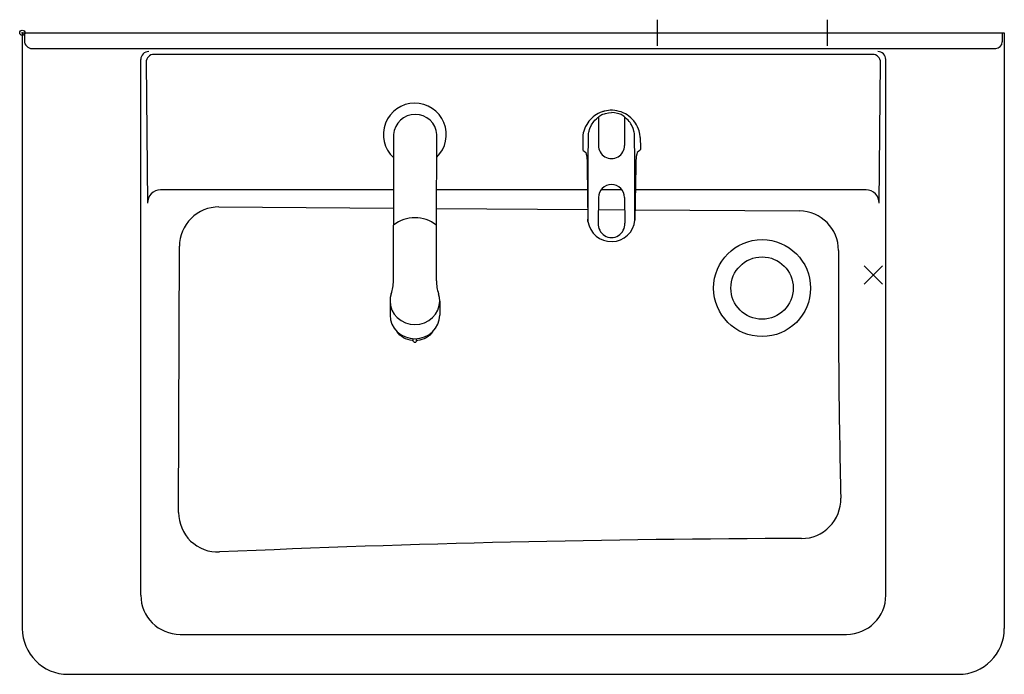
# Model space of a CAD drawing. Extents: x -2 to 750, y -490 to 10.
import ezdxf

# ---------------------------------------------------------------- set-up
doc = ezdxf.new("R2010")
doc.units = 0
doc.layers.add('A', color=7, linetype='CONTINUOUS')
doc.layers.add('PV', color=7, linetype='CONTINUOUS')

msp = doc.modelspace()

# ---------------------------------------------------------------- linework, layer by layer
at = {"layer": 'A', "linetype": 'CONTINUOUS'}
for p, q in [((485, -10), (485, 10)), ((615, -10), (615, 10)), ((475, 0), (495, 0)), ((605, 0), (625, 0)), ((642.928932, -192.071068), (657.071068, -177.928932)), ((657.071068, -192.071068), (642.928932, -177.928932))]:
    msp.add_line(p, q, dxfattribs=at)
msp.add_circle((0, 0), 2, dxfattribs=at)
at = {"layer": 'A'}
msp.add_point((0, 0), dxfattribs=at)
at = {"layer": 'PV', "linetype": 'CONTINUOUS'}
for p, q in [((0, 0), (750, 0)), ((0, 0), (0, -455)), ((1.571447, 0), (1.571447, -6.000009)), ((748.428553, 0), (748.428553, -7.000009)), ((750, 0), (750, -455)), ((7.571447, -12.000009), (743.428553, -12.000009)), ((90.499997, -429.511265), (90.499997, -20.41097)), ((94.575896, -22.553454), (95.58216, -130.093572)), ((649.424367, -16.497314), (100.575633, -16.497314)), ((654.41784, -130.093572), (655.424104, -22.553454)), ((659.500003, -429.511265), (659.500003, -20.41097)), ((443.71149, -60.137277), (443.523995, -60.191518)), ((443.898986, -60.083037), (443.71149, -60.137277)), ((444.273977, -59.974555), (443.898986, -60.083037)), ((444.461472, -59.920315), (444.273977, -59.974555)), ((444.836463, -59.811834), (444.461472, -59.920315)), ((445.023959, -59.757593), (444.836463, -59.811834)), ((446.236953, -59.529482), (445.023959, -59.757593)), ((447.767327, -59.319092), (446.236953, -59.529482)), ((449.00001, -59.211154), (447.767327, -59.319092)), ((449.509131, -59.198996), (449.00001, -59.211154)), ((450.761431, -59.220367), (449.509131, -59.198996)), ((452.488746, -59.330027), (450.761431, -59.220367)), ((453.991694, -59.579834), (452.488746, -59.330027)), ((455.879486, -60.016302), (453.991694, -59.579834)), ((457.392827, -60.467839), (455.879486, -60.016302)), ((432.737069, -67.558291), (431.827221, -68.749572)), ((433.915626, -66.18914), (432.737069, -67.558291)), ((434.884901, -65.187052), (433.915626, -66.18914)), ((435.965093, -64.264005), (434.884901, -65.187052)), ((437.382081, -63.185535), (435.965093, -64.264005)), ((436.450654, -67.857165), (437.36713, -66.868715)), ((437.36713, -66.868715), (438.60374, -65.70028)), ((438.566675, -62.385524), (437.382081, -63.185535)), ((439.818181, -61.707827), (438.566675, -62.385524)), ((438.60374, -65.70028), (439.664992, -64.822956)), ((439.664992, -64.822956), (439.868343, -64.816354)), ((441.437393, -60.946483), (439.818181, -61.707827)), ((439.868343, -64.816354), (439.976313, -64.985561)), ((439.974986, -65.177294), (439.974943, -65.207853)), ((439.974943, -65.207853), (439.974956, -86.000037)), ((439.976313, -64.985561), (439.974986, -65.177294)), ((439.994987, -64.547884), (439.976313, -64.985561)), ((439.998415, -64.511387), (439.994988, -64.547852)), ((440.005244, -64.47461), (439.998415, -64.511387)), ((440.015244, -64.437615), (440.005244, -64.47461)), ((440.028187, -64.400495), (440.015244, -64.437615)), ((440.043841, -64.363341), (440.028187, -64.400495)), ((440.061978, -64.326249), (440.043841, -64.363341)), ((440.082366, -64.289309), (440.061978, -64.326249)), ((440.104775, -64.252617), (440.082366, -64.289309)), ((440.128976, -64.216264), (440.104775, -64.252617)), ((440.154739, -64.180343), (440.128976, -64.216264)), ((440.181834, -64.144948), (440.154739, -64.180343)), ((440.210029, -64.110172), (440.181834, -64.144948)), ((440.210029, -64.110172), (441.01247, -63.436784)), ((441.01247, -63.436784), (441.933909, -62.91561)), ((442.774013, -60.40848), (441.437393, -60.946483)), ((441.933909, -62.91561), (442.68972, -62.529054)), ((442.68972, -62.529054), (443.494933, -62.188726)), ((442.961508, -60.35424), (442.774013, -60.40848)), ((443.336499, -60.245759), (442.961508, -60.35424)), ((443.523995, -60.191518), (443.336499, -60.245759)), ((443.494933, -62.188726), (444.522784, -61.80668)), ((444.522784, -61.80668), (445.360257, -61.53673)), ((445.360257, -61.53673), (447.660045, -61.093741)), ((447.660045, -61.093741), (450, -60.893748)), ((452.339955, -61.093741), (450, -60.893748)), ((454.639743, -61.53673), (452.339955, -61.093741)), ((455.477216, -61.80668), (454.639743, -61.53673)), ((456.505067, -62.188726), (455.477216, -61.80668)), ((457.31028, -62.529054), (456.505067, -62.188726)), ((458.066091, -62.91561), (457.31028, -62.529054)), ((458.843823, -61.072991), (457.392827, -60.467839)), ((458.98753, -63.436784), (458.066091, -62.91561)), ((460.593755, -61.933537), (458.843823, -61.072991)), ((459.822862, -64.150932), (458.98753, -63.436784)), ((459.822862, -64.150932), (459.84934, -64.185869)), ((459.84934, -64.185869), (459.874493, -64.221303)), ((459.874493, -64.221303), (459.898101, -64.257142)), ((459.898101, -64.257142), (459.919945, -64.2933)), ((459.919945, -64.2933), (459.939805, -64.329687)), ((459.939805, -64.329687), (459.957461, -64.366215)), ((459.957461, -64.366215), (459.972695, -64.402794)), ((459.972695, -64.402794), (459.985287, -64.439336)), ((459.985287, -64.439336), (459.995017, -64.475752)), ((459.995017, -64.475752), (460.001665, -64.511954)), ((460.001665, -64.511954), (460.005012, -64.547852)), ((460.005013, -64.547884), (460.023687, -64.985561)), ((460.131657, -64.816354), (460.023687, -64.985561)), ((460.023687, -64.985561), (460.025014, -65.177294)), ((460.025014, -65.177294), (460.025057, -65.207853)), ((460.025057, -65.207853), (460.025044, -86.000037)), ((460.335008, -64.822956), (460.131657, -64.816354)), ((461.39626, -65.70028), (460.335008, -64.822956)), ((461.939991, -62.702281), (460.593755, -61.933537)), ((462.63287, -66.868715), (461.39626, -65.70028)), ((463.278132, -63.675791), (461.939991, -62.702281)), ((463.549346, -67.857165), (462.63287, -66.868715)), ((464.861169, -64.993887), (463.278132, -63.675791)), ((466.053341, -66.126214), (464.861169, -64.993887)), ((467.107868, -67.373664), (466.053341, -66.126214)), ((468.299734, -68.984826), (467.107868, -67.373664)), ((428.806944, -75.113723), (428.478281, -76.48025)), ((429.557327, -72.954707), (428.806944, -75.113723)), ((430.175904, -71.628576), (429.557327, -72.954707)), ((431.049192, -70.009821), (430.175904, -71.628576)), ((431.827221, -68.749572), (431.049192, -70.009821)), ((432.628884, -76.022008), (432.833026, -75.107154)), ((432.833026, -75.107154), (433.142971, -73.973668)), ((433.142971, -73.973668), (433.434414, -73.077194)), ((433.434414, -73.077194), (434.699698, -70.377898)), ((434.699698, -70.377898), (435.202234, -69.578231)), ((435.202234, -69.578231), (435.876162, -68.60799)), ((435.876162, -68.60799), (436.450654, -67.857165)), ((464.123838, -68.60799), (463.549346, -67.857165)), ((464.797766, -69.578231), (464.123838, -68.60799)), ((465.300302, -70.377898), (464.797766, -69.578231)), ((466.565586, -73.077194), (465.300302, -70.377898)), ((466.857029, -73.973668), (466.565586, -73.077194)), ((467.166974, -75.107154), (466.857029, -73.973668)), ((467.371116, -76.022008), (467.166974, -75.107154)), ((469.153389, -70.309973), (468.299734, -68.984826)), ((469.864024, -71.721407), (469.153389, -70.309973)), ((470.635777, -73.525555), (469.864024, -71.721407)), ((471.159644, -74.996818), (470.635777, -73.525555)), ((471.701568, -77.439468), (471.159644, -74.996818)), ((283.538452, -77.747253), (283.439314, -146.871621)), ((316.238987, -146.871621), (316.616811, -77.747253)), ((427.986004, -79.978305), (427.97673, -87.986227)), ((427.986004, -79.978305), (427.98297, -79.978265)), ((428.163991, -78.202411), (427.989847, -79.587938)), ((428.478281, -76.48025), (428.163991, -78.202411)), ((432.263648, -97.644479), (432.356853, -78.939726)), ((432.356838, -78.939729), (432.398233, -78.043165)), ((432.398233, -78.043165), (432.502757, -76.920123)), ((432.502757, -76.920123), (432.628884, -76.022008)), ((467.497243, -76.920123), (467.371116, -76.022008)), ((467.601767, -78.043165), (467.497243, -76.920123)), ((467.643162, -78.939729), (467.601767, -78.043165)), ((467.736352, -97.644479), (467.643147, -78.939726)), ((472.010153, -79.587938), (471.701568, -77.439468)), ((472.013996, -79.978305), (472.02327, -87.986227)), ((427.97673, -87.986227), (427.974826, -89.088659)), ((427.974826, -89.088659), (428.0799, -89.460074)), ((428.0799, -89.460074), (428.323318, -89.803633)), ((428.319308, -89.807214), (428.323318, -89.803633)), ((428.319308, -89.807214), (428.465317, -89.932048)), ((428.465317, -89.932048), (429.105811, -90.48113)), ((471.534683, -89.932048), (470.894189, -90.48113)), ((471.680692, -89.807214), (471.534683, -89.932048)), ((471.9201, -89.460074), (471.676682, -89.803633)), ((471.676682, -89.803633), (471.680692, -89.807214)), ((472.025174, -89.088659), (471.9201, -89.460074)), ((472.02327, -87.986227), (472.025174, -89.088659)), ((429.105811, -90.48113), (430.302633, -91.51049)), ((430.302633, -91.51049), (430.311253, -91.55603)), ((430.311253, -91.55603), (430.753274, -92.74247)), ((430.753274, -92.74247), (431.045614, -94.501831)), ((431.045614, -94.501831), (431.10604, -94.97104)), ((431.10604, -94.97104), (431.3833, -98.33448)), ((432.204723, -106.105326), (432.263648, -97.644479)), ((467.795277, -106.105326), (467.736352, -97.644479)), ((468.89396, -94.97104), (468.6167, -98.33448)), ((468.954386, -94.501831), (468.89396, -94.97104)), ((469.246726, -92.74247), (468.954386, -94.501831)), ((469.688747, -91.55603), (469.246726, -92.74247)), ((469.697367, -91.51049), (469.688747, -91.55603)), ((470.894189, -90.48113), (469.697367, -91.51049)), ((431.3833, -98.33448), (431.510813, -101.896258)), ((431.510813, -101.896258), (432.037655, -144.126492)), ((468.489187, -101.896258), (467.926108, -143.148509)), ((468.6167, -98.33448), (468.489187, -101.896258)), ((431.544999, -108.08844), (431.544305, -108.102313)), ((431.544305, -108.102313), (431.548103, -108.116723)), ((431.546223, -108.038073), (431.544999, -108.08844)), ((431.548103, -108.116723), (431.554027, -108.126194)), ((432.169918, -115.367788), (432.181379, -112.281042)), ((432.181379, -112.281042), (432.192979, -109.194296)), ((432.192979, -109.194296), (432.20471, -106.10755)), ((467.807021, -109.194296), (467.79529, -106.10755)), ((467.818621, -112.281042), (467.807021, -109.194296)), ((467.830082, -115.367788), (467.818621, -112.281042)), ((283.477853, -120.000005), (105.581723, -120.000005)), ((431.736665, -120.000005), (316.385863, -120.000005)), ((432.147432, -121.54128), (432.1586, -118.454534)), ((432.1586, -118.454534), (432.169918, -115.367788)), ((458.052801, -120.000005), (441.947199, -120.000005)), ((467.8414, -118.454534), (467.830082, -115.367788)), ((467.852568, -121.54128), (467.8414, -118.454534)), ((644.418277, -120.000005), (468.242077, -120.000005)), ((432.114883, -130.801522), (432.125567, -127.714774)), ((432.125567, -127.714774), (432.136419, -124.628027)), ((432.136419, -124.628027), (432.147432, -121.54128)), ((439.979601, -125.829439), (439.906924, -145.430484)), ((460.020399, -125.829439), (460.093076, -145.430484)), ((467.863581, -124.628027), (467.852568, -121.54128)), ((467.874433, -127.714774), (467.863581, -124.628027)), ((467.885117, -130.801522), (467.874433, -127.714774)), ((150.200217, -133.029364), (283.457864, -133.937554)), ((316.308459, -134.16144), (431.923166, -134.949388)), ((432.094041, -136.97502), (432.104372, -133.888271)), ((432.104372, -133.888271), (432.114883, -130.801522)), ((439.945583, -135.004063), (460.054925, -135.141114)), ((467.895628, -133.888271), (467.885117, -130.801522)), ((467.905959, -136.97502), (467.895628, -133.888271)), ((468.034664, -135.195498), (593.523106, -136.050739)), ((432.037655, -144.126492), (432.083894, -140.061771)), ((432.083894, -140.061771), (432.094041, -136.97502)), ((467.916106, -140.061771), (467.905959, -136.97502)), ((467.926061, -143.148524), (467.916106, -140.061771)), ((283.439314, -189.516936), (283.439314, -146.871621)), ((316.238987, -189.516936), (316.238987, -146.871621)), ((119.399797, -366.364047), (119.99579, -163.069147)), ((281.074376, -202.103284), (280.83934, -204.919574)), ((281.775207, -199.36966), (281.074376, -202.103284)), ((318.603925, -202.103284), (317.903093, -199.36966)), ((318.838961, -204.919574), (318.603925, -202.103284)), ((280.83934, -204.919574), (281.201665, -208.407231)), ((280.83934, -204.919574), (280.83934, -215.795643)), ((281.201665, -208.407231), (282.278157, -211.747289)), ((317.400144, -211.747289), (318.476635, -208.407231)), ((318.476635, -208.407231), (318.838961, -204.919574)), ((318.838961, -204.919574), (318.838961, -215.795643)), ((280.83934, -215.795643), (281.201665, -219.2833)), ((282.278157, -211.747289), (284.034896, -214.832969)), ((284.034896, -214.832969), (286.404256, -217.544246)), ((286.404256, -217.544246), (289.289535, -219.770715)), ((310.388765, -219.770715), (313.274045, -217.544246)), ((313.274045, -217.544246), (315.643405, -214.832969)), ((315.643405, -214.832969), (317.400144, -211.747289)), ((318.476635, -219.2833), (318.838961, -215.795643)), ((281.201665, -219.2833), (282.278157, -222.623358)), ((282.278157, -222.623358), (284.034896, -225.709038)), ((289.289535, -219.770715), (292.573248, -221.42151)), ((292.573248, -221.42151), (296.127663, -222.433081)), ((296.127663, -222.433081), (299.83915, -222.773556)), ((299.83915, -222.773556), (303.550638, -222.433081)), ((303.550638, -222.433081), (307.105053, -221.42151)), ((307.105053, -221.42151), (310.388765, -219.770715)), ((315.643405, -225.709038), (317.400144, -222.623358)), ((317.400144, -222.623358), (318.476635, -219.2833)), ((284.034896, -225.709038), (286.404256, -228.420314)), ((287.297884, -229.661599), (286.316835, -228.337631)), ((286.404256, -228.420314), (289.289535, -230.646784)), ((288.452207, -230.879005), (287.297884, -229.661599)), ((289.76298, -231.972108), (288.452207, -230.879005)), ((289.289535, -230.646784), (292.573248, -232.297578)), ((291.210859, -232.924764), (289.76298, -231.972108)), ((292.773116, -233.722381), (291.210859, -232.924764)), ((292.573248, -232.297578), (296.127663, -233.30915)), ((303.550638, -233.30915), (307.105053, -232.297578)), ((308.467427, -232.924769), (306.905172, -233.722385)), ((307.105053, -232.297578), (310.388765, -230.646784)), ((309.915305, -231.972116), (308.467427, -232.924769)), ((311.226078, -230.879015), (309.915305, -231.972116)), ((310.388765, -230.646784), (313.274045, -228.420314)), ((312.380401, -229.661611), (311.226078, -230.879015)), ((313.36145, -228.337646), (312.380401, -229.661611)), ((313.274045, -228.420314), (315.643405, -225.709038)), ((294.42971, -234.355057), (292.773116, -233.722381)), ((296.158904, -234.814526), (294.42971, -234.355057)), ((296.127663, -233.30915), (299.83915, -233.649624)), ((297.940713, -235.095506), (296.158904, -234.814526)), ((298.639162, -235.49482), (298.639162, -233.614592)), ((299.83915, -233.649624), (303.550638, -233.30915)), ((301.039138, -235.49482), (301.039138, -233.614592)), ((303.519387, -234.814527), (301.737581, -235.095506)), ((305.248579, -234.355059), (303.519387, -234.814527)), ((306.905172, -233.722385), (305.248579, -234.355059)), ((120.499997, -459.511265), (629.500003, -459.511265)), ((35, -490), (715, -490))]:
    msp.add_line(p, q, dxfattribs=at)
for radius in [37, 23.831244]:
    msp.add_circle((565, -195.000005), radius, dxfattribs=at)
for centre, radius, start, end in [((7.571447, -6.000009), 6, 180, 270), ((743.428553, -7.000009), 5, 270, 0), ((96.499997, -20.41097), 6, 89.808421, 180), ((653.500003, -20.41097), 6, 0, 90.191579), ((100.575633, -22.497314), 6, 90, 180.536107), ((649.424367, -22.497314), 6, 359.463893, 90), ((299.83915, -77.747253), 23.99976, 314.038926, 227.136522), ((300.077631, -78.909383), 16.579958, 4.019295, 175.980705), ((450, -80), 22.019502, 178.888408, 179.943551), ((450, -80), 22.01401, 178.927465, 179.943534), ((450, -80), 22.01401, 0.056466, 1.072535), ((450, -86.034741), 10.025104, 179.801663, 0.198337), ((105.581723, -130.000005), 10, 90, 180.536107), ((450, -125.964828), 10.021314, 0.7741, 179.2259), ((644.418277, -130.000005), 10, 359.463893, 90), ((149.995763, -163.028667), 30, 89.609519, 180.077348), ((299.83915, -168.341261), 27.016663, 52.625176, 127.374824), ((593.318652, -166.050042), 30, 359.739418, 89.609519), ((449.920978, -141.402583), 18.089581, 188.660476, 354.461444), ((450, -146.233644), 10.124981, 175.450254, 4.549746), ((7371.756141, -196.878733), 6748.507594, 179.739418, 181.347378), ((253.439614, -189.516936), 29.9997, 340.826648, 0), ((346.238687, -189.516936), 29.9997, 180, 199.173352), ((297.835545, -236.08995), 0.99999, 24.397051, 83.963122), ((299.83915, -235.181199), 1.20007, 204.396903, 335.602949), ((301.842755, -236.08995), 0.99999, 96.037292, 155.602949), ((595.122755, -356.268672), 30, 270.129323, 1.347378), ((149.399017, -366.580463), 30, 179.586709, 272.521273), ((619.229382, -11036.555815), 10650.314348, 90.129323, 92.521273), ((120.499997, -429.511265), 30, 180, 270), ((629.500003, -429.511265), 30, 270, 0), ((35, -455), 35, 180, 270), ((715, -455), 35, 270, 0)]:
    msp.add_arc(centre, radius, start, end, dxfattribs=at)

doc.saveas('drawing.dxf')
